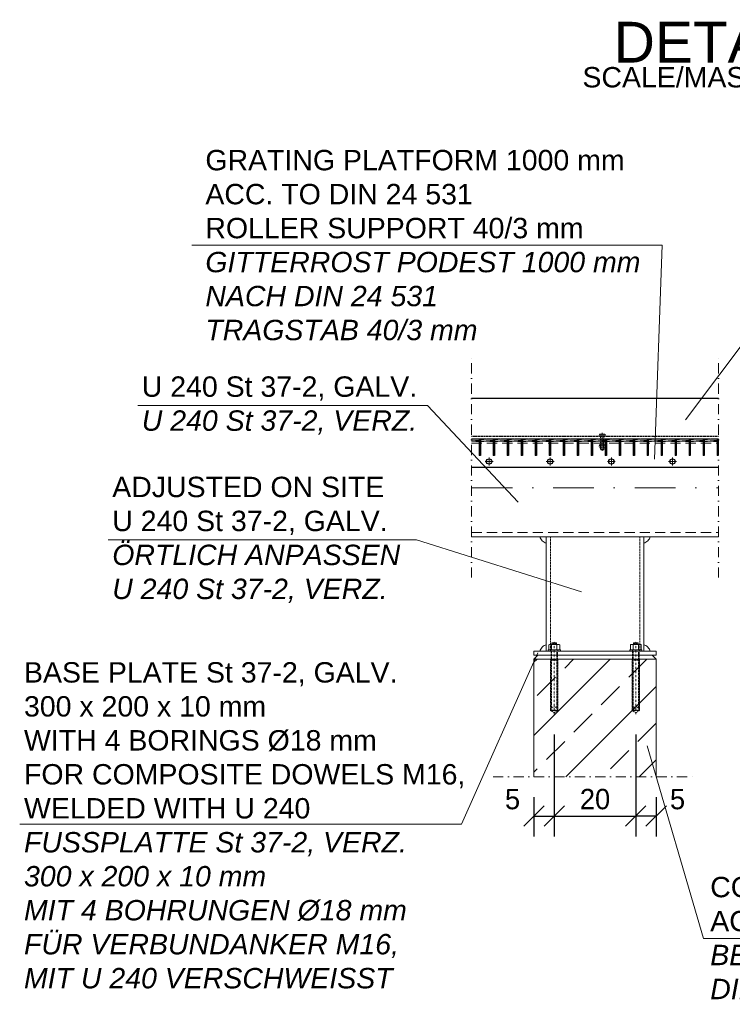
# Model space of a CAD drawing. Header units: millimetres. Extents: x -6178 to 18141, y -8419 to 8560.
# Tile 15 of 256: x -1560 to 188, y -8419 to -6003. Entities that reach past the tile are written whole.
import ezdxf

# ---------------------------------------------------------------- set-up
doc = ezdxf.new("R2010")
doc.units = ezdxf.units.MM
for name, pattern in [('DASHDOT', [1, 0.5, -0.25, 0, -0.25]), ('HIDDEN', [0.375, 0.25, -0.125]), ('STRICHPUNKT', [25.4, 12.7, -6.35, 0, -6.35])]:
    doc.linetypes.add(name, pattern=pattern)
for name, color, linetype, lineweight in [('Bemaßung', 7, 'Continuous', 9), ('Betonfundamente', 7, 'Continuous', 18), ('Dübel', 7, 'Continuous', 9), ('Geländer', 7, 'Continuous', 25), ('Mutter M12', 7, 'Continuous', 9), ('Mutter M16', 7, 'Continuous', 9), ('Schraffur Stahl', 7, 'Continuous', 5), ('Schrauben M12', 7, 'Continuous', 9), ('Stufen&Podest', 7, 'Continuous', 9), ('Tragegurt', 7, 'Continuous', 20)]:
    doc.layers.add(name, color=color, linetype=linetype, lineweight=lineweight)
for name, color, linetype in [('Beschriftung', 7, 'Continuous'), ('POL_Bema', 7, 'Continuous'), ('Text', 7, 'Continuous')]:
    doc.layers.add(name, color=color, linetype=linetype)
doc.styles.add('Arial_Standard', font='arial.ttf')
doc.styles.add('LBB3.5M1000', font='isocp.shx', dxfattribs={"height": 3.5})
doc.dimstyles.new('DIN', dxfattribs={"dimtxt": 2.5, "dimasz": 2.5, "dimexe": 1.25, "dimexo": 0.625, "dimtad": 1, "dimtih": 1, "dimdec": 4, "dimdsep": 46, "dimlunit": 6, "dimtxsty": 'Standard', "dimcen": 2.5, "dimadec": 0, "dimazin": 0, "dimtfac": 1, "dimtdec": 4, "dimtmove": 0, "dimatfit": 3, "dimfxl": 0, "dimtvp": 1, "dimtolj": 1, "dimtzin": 0, "dimarcsym": 0})

# ---------------------------------------------------------------- blocks, each defined once
blk = doc.blocks.new('_Oblique')
at = {"layer": 'POL_Bema', "color": 0, "lineweight": -2}
blk.add_line((-0.5, -0.5), (0.5, 0.5), dxfattribs=at)
blk = doc.blocks.new('*D81')
at = {"layer": 'Bemaßung', "color": 0, "lineweight": -2}
for p, q in [((-49, -7757.1), (-49, -8007.2)), ((1, -7910.4), (1, -8007.2)), ((1, -7957.2), (-49, -7957.2))]:
    blk.add_line(p, q, dxfattribs=at)
at = {"layer": 'DEFPOINTS', "color": 0}
for p in [(-49, -7707.1), (1, -7860.4), (-49, -7957.2)]:
    blk.add_point(p, dxfattribs=at)
at = {"layer": 'Bemaßung', "color": 0, "lineweight": -2, "xscale": 50, "yscale": 50, "zscale": 50, "rotation": 180}
blk.add_blockref('_Oblique', (-49, -7957.2), dxfattribs=at)
at = {"layer": 'Bemaßung', "color": 0, "lineweight": -2, "xscale": 50, "yscale": 50, "zscale": 50}
blk.add_blockref('_Oblique', (1, -7957.2), dxfattribs=at)
at = {"layer": 'Bemaßung', "color": 0, "insert": (53.4, -7915.7), "char_height": 50, "attachment_point": 5}
blk.add_mtext('\\A1;5', dxfattribs=at)
blk = doc.blocks.new('*D82')
at = {"layer": 'Bemaßung', "color": 0, "lineweight": -2}
for p, q in [((-249, -7757.1), (-249, -8007.2)), ((-299, -7910.4), (-299, -8007.2)), ((-299, -7957.2), (-249, -7957.2))]:
    blk.add_line(p, q, dxfattribs=at)
at = {"layer": 'DEFPOINTS', "color": 0}
for p in [(-249, -7707.1), (-299, -7860.4), (-249, -7957.2)]:
    blk.add_point(p, dxfattribs=at)
at = {"layer": 'Bemaßung', "color": 0, "lineweight": -2, "xscale": 50, "yscale": 50, "zscale": 50, "rotation": 180}
blk.add_blockref('_Oblique', (-299, -7957.2), dxfattribs=at)
at = {"layer": 'Bemaßung', "color": 0, "lineweight": -2, "xscale": 50, "yscale": 50, "zscale": 50}
blk.add_blockref('_Oblique', (-249, -7957.2), dxfattribs=at)
at = {"layer": 'Bemaßung', "color": 0, "insert": (-351.3, -7915.7), "char_height": 50, "attachment_point": 5}
blk.add_mtext('\\A1;5', dxfattribs=at)
blk = doc.blocks.new('*D83')
at = {"layer": 'Bemaßung', "color": 0, "lineweight": -2}
for p, q in [((-249, -7910.4), (-249, -8007.2)), ((-49, -7910.4), (-49, -8007.2)), ((-249, -7957.2), (-49, -7957.2))]:
    blk.add_line(p, q, dxfattribs=at)
at = {"layer": 'DEFPOINTS', "color": 0}
for p in [(-249, -7860.4), (-49, -7860.4), (-49, -7957.2)]:
    blk.add_point(p, dxfattribs=at)
at = {"layer": 'Bemaßung', "color": 0, "lineweight": -2, "xscale": 50, "yscale": 50, "zscale": 50, "rotation": 180}
blk.add_blockref('_Oblique', (-249, -7957.2), dxfattribs=at)
at = {"layer": 'Bemaßung', "color": 0, "lineweight": -2, "xscale": 50, "yscale": 50, "zscale": 50}
blk.add_blockref('_Oblique', (-49, -7957.2), dxfattribs=at)
at = {"layer": 'Bemaßung', "color": 0, "insert": (-149, -7915.7), "char_height": 50, "attachment_point": 5}
blk.add_mtext('\\A1;20', dxfattribs=at)

msp = doc.modelspace()

# ---------------------------------------------------------------- hatches: boundary and pattern name
at = {"layer": 'Betonfundamente', "lineweight": 9}
h = msp.add_hatch(dxfattribs=at)
h.set_pattern_fill('ANSI33', color=256, scale=20, style=0)
h.set_pattern_definition([(45, (-125767.5, -7145.23), (-89.80256, 89.80256), []), (45, (-125677.7, -7145.23), (-89.80256, 89.80256), [63.5, -31.75])])
h.paths.add_polyline_path([(-298.96878, -7860.44627), (1.03122, -7860.44627), (1.03122, -7572.14279), (-298.96878, -7572.14279)])
at = {"layer": 'Schraffur Stahl'}
h = msp.add_hatch(dxfattribs=at)
h.set_pattern_fill('ANSI31', color=256, angle=180, style=0)
h.set_pattern_definition([(225, (-14938903.854, 2485264.4366), (2.2450640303, -2.2450640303), [])])
h.paths.add_polyline_path([(-429.86878, -7032.14279), (-429.86878, -7072.14279), (-432.86878, -7072.14279), (-432.86878, -7032.14279)], flags=0)
h = msp.add_hatch(dxfattribs=at)
h.set_pattern_fill('ANSI31', color=256, angle=180, style=0)
h.set_pattern_definition([(225, (-14938938.154, 2485264.4366), (2.2450640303, -2.2450640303), [])])
h.paths.add_polyline_path([(-395.56878, -7032.14279), (-395.56878, -7072.14279), (-398.56878, -7072.14279), (-398.56878, -7032.14279)], flags=0)
h = msp.add_hatch(dxfattribs=at)
h.set_pattern_fill('ANSI31', color=256, angle=180, style=0)
h.set_pattern_definition([(225, (-14938972.454, 2485264.4366), (2.2450640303, -2.2450640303), [])])
h.paths.add_polyline_path([(-361.26878, -7032.14279), (-361.26878, -7072.14279), (-364.26878, -7072.14279), (-364.26878, -7032.14279)], flags=0)
h = msp.add_hatch(dxfattribs=at)
h.set_pattern_fill('ANSI31', color=256, angle=180, style=0)
h.set_pattern_definition([(225, (-14939006.754, 2485264.4366), (2.2450640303, -2.2450640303), [])])
h.paths.add_polyline_path([(-326.96878, -7032.14279), (-326.96878, -7072.14279), (-329.96878, -7072.14279), (-329.96878, -7032.14279)], flags=0)
h = msp.add_hatch(dxfattribs=at)
h.set_pattern_fill('ANSI31', color=256, angle=180, style=0)
h.set_pattern_definition([(225, (-14939041.054, 2485264.4366), (2.2450640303, -2.2450640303), [])])
h.paths.add_polyline_path([(-292.66878, -7032.14279), (-292.66878, -7072.14279), (-295.66878, -7072.14279), (-295.66878, -7032.14279)], flags=0)
h = msp.add_hatch(dxfattribs=at)
h.set_pattern_fill('ANSI31', color=256, angle=180, style=0)
h.set_pattern_definition([(225, (-14939075.354, 2485264.4366), (2.2450640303, -2.2450640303), [])])
h.paths.add_polyline_path([(-258.36878, -7032.14279), (-258.36878, -7072.14279), (-261.36878, -7072.14279), (-261.36878, -7032.14279)], flags=0)
h = msp.add_hatch(dxfattribs=at)
h.set_pattern_fill('ANSI31', color=256, angle=180, style=0)
h.set_pattern_definition([(225, (-14939109.654, 2485264.4366), (2.2450640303, -2.2450640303), [])])
h.paths.add_polyline_path([(-224.06878, -7032.14279), (-224.06878, -7072.14279), (-227.06878, -7072.14279), (-227.06878, -7032.14279)], flags=0)
h = msp.add_hatch(dxfattribs=at)
h.set_pattern_fill('ANSI31', color=256, angle=180, style=0)
h.set_pattern_definition([(225, (-14939143.954, 2485264.4366), (2.2450640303, -2.2450640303), [])])
h.paths.add_polyline_path([(-189.76878, -7032.14279), (-189.76878, -7072.14279), (-192.76878, -7072.14279), (-192.76878, -7032.14279)], flags=0)
h = msp.add_hatch(dxfattribs=at)
h.set_pattern_fill('ANSI31', color=256, angle=180, style=0)
h.set_pattern_definition([(225, (-14939178.254, 2485264.4366), (2.2450640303, -2.2450640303), [])])
h.paths.add_polyline_path([(-155.46878, -7032.14279), (-155.46878, -7072.14279), (-158.46878, -7072.14279), (-158.46878, -7032.14279)], flags=0)
h = msp.add_hatch(dxfattribs=at)
h.set_pattern_fill('ANSI31', color=256, angle=180, style=0)
h.set_pattern_definition([(225, (-14939212.554, 2485264.4366), (2.2450640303, -2.2450640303), [])])
h.paths.add_polyline_path([(-121.16878, -7032.14279), (-121.16878, -7072.14279), (-124.16878, -7072.14279), (-124.16878, -7032.14279)], flags=0)
h = msp.add_hatch(dxfattribs=at)
h.set_pattern_fill('ANSI31', color=256, angle=180, style=0)
h.set_pattern_definition([(225, (-14939246.854, 2485264.4366), (2.2450640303, -2.2450640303), [])])
h.paths.add_polyline_path([(-86.86878, -7032.14279), (-86.86878, -7072.14279), (-89.86878, -7072.14279), (-89.86878, -7032.14279)], flags=0)
h = msp.add_hatch(dxfattribs=at)
h.set_pattern_fill('ANSI31', color=256, angle=180, style=0)
h.set_pattern_definition([(225, (-14939281.154, 2485264.4366), (2.2450640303, -2.2450640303), [])])
h.paths.add_polyline_path([(-52.56878, -7032.14279), (-52.56878, -7072.14279), (-55.56878, -7072.14279), (-55.56878, -7032.14279)], flags=0)
h = msp.add_hatch(dxfattribs=at)
h.set_pattern_fill('ANSI31', color=256, angle=180, style=0)
h.set_pattern_definition([(225, (-14939315.454, 2485264.4366), (2.2450640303, -2.2450640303), [])])
h.paths.add_polyline_path([(-18.26878, -7032.14279), (-18.26878, -7072.14279), (-21.26878, -7072.14279), (-21.26878, -7032.14279)], flags=0)
h = msp.add_hatch(dxfattribs=at)
h.set_pattern_fill('ANSI31', color=256, angle=180, style=0)
h.set_pattern_definition([(225, (-14939349.754, 2485264.4366), (2.2450640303, -2.2450640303), [])])
h.paths.add_polyline_path([(16.03122, -7032.14279), (16.03122, -7072.14279), (13.03122, -7072.14279), (13.03122, -7032.14279)], flags=0)
h = msp.add_hatch(dxfattribs=at)
h.set_pattern_fill('ANSI31', color=256, angle=180, style=0)
h.set_pattern_definition([(225, (-14939384.054, 2485264.4366), (2.2450640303, -2.2450640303), [])])
h.paths.add_polyline_path([(50.33122, -7032.14279), (50.33122, -7072.14279), (47.33122, -7072.14279), (47.33122, -7032.14279)], flags=0)
h = msp.add_hatch(dxfattribs=at)
h.set_pattern_fill('ANSI31', color=256, angle=180, style=0)
h.set_pattern_definition([(225, (-14939418.354, 2485264.4366), (2.2450640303, -2.2450640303), [])])
h.paths.add_polyline_path([(84.63122, -7032.14279), (84.63122, -7072.14279), (81.63122, -7072.14279), (81.63122, -7032.14279)], flags=0)
h = msp.add_hatch(dxfattribs=at)
h.set_pattern_fill('ANSI31', color=256, angle=180, style=0)
h.set_pattern_definition([(225, (-14939452.654, 2485264.4366), (2.2450640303, -2.2450640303), [])])
h.paths.add_polyline_path([(118.93122, -7032.14279), (118.93122, -7072.14279), (115.93122, -7072.14279), (115.93122, -7032.14279)], flags=0)
h = msp.add_hatch(dxfattribs=at)
h.set_pattern_fill('ANSI31', color=256, angle=180, style=0)
h.set_pattern_definition([(225, (-14939486.954, 2485264.4366), (2.2450640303, -2.2450640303), [])])
h.paths.add_polyline_path([(153.23122, -7032.14279), (153.23122, -7072.14279), (150.23122, -7072.14279), (150.23122, -7032.14279)], flags=0)

# ---------------------------------------------------------------- linework, layer by layer
at = {"layer": 'Betonfundamente'}
for p, q in [((-298.96878, -7572.14279), (-298.96878, -7860.44627)), ((1.03122, -7572.14279), (-298.96878, -7572.14279)), ((1.03122, -7572.14279), (1.03122, -7860.44627))]:
    msp.add_line(p, q, dxfattribs=at)
at = {"layer": 'Dübel', "linetype": 'DASHDOT', "lineweight": 9, "ltscale": 50}
for p, q in [((-451.74647, -7372.14279), (-451.74647, -6832.14279)), ((153.80891, -7372.14279), (153.80891, -6832.14279)), ((-398.96878, -7860.44627), (101.03122, -7860.44627))]:
    msp.add_line(p, q, dxfattribs=at)
at = {"layer": 'Dübel', "linetype": 'DASHDOT', "lineweight": 9, "ltscale": 200}
msp.add_line((-451.74647, -7152.14279), (153.80891, -7152.14279), dxfattribs=at)
at = {"layer": 'Dübel', "linetype": 'Continuous'}
for p, q in [((-253.76878, -7532.14279), (-254.76878, -7533.14279)), ((-254.76878, -7533.14279), (-243.16878, -7533.14279)), ((-254.76878, -7533.14279), (-254.76878, -7536.14279)), ((-244.16878, -7532.14279), (-253.76878, -7532.14279)), ((-251.86878, -7533.14279), (-251.86878, -7536.14279)), ((-246.06878, -7536.14279), (-246.06878, -7533.14279)), ((-243.16878, -7533.14279), (-244.16878, -7532.14279)), ((-243.16878, -7536.14279), (-243.16878, -7533.14279)), ((-53.76878, -7532.14279), (-54.76878, -7533.14279)), ((-54.76878, -7533.14279), (-43.16878, -7533.14279)), ((-54.76878, -7533.14279), (-54.76878, -7536.14279)), ((-44.16878, -7532.14279), (-53.76878, -7532.14279)), ((-51.86878, -7533.14279), (-51.86878, -7536.14279)), ((-46.06878, -7536.14279), (-46.06878, -7533.14279)), ((-43.16878, -7533.14279), (-44.16878, -7532.14279)), ((-43.16878, -7536.14279), (-43.16878, -7533.14279))]:
    msp.add_line(p, q, dxfattribs=at)
at = {"layer": 'Dübel', "linetype": 'DASHDOT', "ltscale": 10}
for p, q in [((-248.96878, -7707.14279), (-248.96878, -7526.14279)), ((-48.96878, -7707.14279), (-48.96878, -7526.14279))]:
    msp.add_line(p, q, dxfattribs=at)
at = {"layer": 'Dübel', "linetype": 'HIDDEN', "ltscale": 10}
for p, q in [((-256.96878, -7552.14279), (-256.96878, -7572.14279)), ((-255.44878, -7552.14279), (-255.44878, -7572.14279)), ((-242.48878, -7572.14279), (-242.48878, -7552.14279)), ((-240.96878, -7572.14279), (-240.96878, -7552.14279)), ((-56.96878, -7552.14279), (-56.96878, -7572.14279)), ((-55.44878, -7552.14279), (-55.44878, -7572.14279)), ((-42.48878, -7572.14279), (-42.48878, -7552.14279)), ((-40.96878, -7572.14279), (-40.96878, -7552.14279)), ((-239.96878, -7572.14279), (-257.96878, -7572.14279)), ((-257.96878, -7572.14279), (-257.96878, -7698.14279)), ((-256.96878, -7572.14279), (-248.96878, -7572.14279)), ((-256.96878, -7697.14279), (-256.96878, -7574.64279)), ((-256.96878, -7574.64279), (-240.96878, -7574.64279)), ((-256.96878, -7574.64279), (-240.96878, -7574.64279)), ((-241.26878, -7572.14279), (-256.66878, -7572.14279)), ((-256.66878, -7572.14279), (-256.66878, -7574.64279)), ((-255.44878, -7574.64279), (-255.44878, -7692.45135)), ((-248.96878, -7572.14279), (-240.96878, -7572.14279)), ((-242.48878, -7574.64279), (-242.48878, -7692.45135)), ((-241.26878, -7574.64279), (-241.26878, -7572.14279)), ((-240.96878, -7574.64279), (-240.96878, -7697.14279)), ((-239.96878, -7698.14279), (-239.96878, -7572.14279)), ((-39.96878, -7572.14279), (-57.96878, -7572.14279)), ((-57.96878, -7572.14279), (-57.96878, -7698.14279)), ((-56.96878, -7572.14279), (-48.96878, -7572.14279)), ((-56.96878, -7697.14279), (-56.96878, -7574.64279)), ((-56.96878, -7574.64279), (-40.96878, -7574.64279)), ((-56.96878, -7574.64279), (-40.96878, -7574.64279)), ((-41.26878, -7572.14279), (-56.66878, -7572.14279)), ((-56.66878, -7572.14279), (-56.66878, -7574.64279)), ((-55.44878, -7574.64279), (-55.44878, -7692.45135)), ((-48.96878, -7572.14279), (-40.96878, -7572.14279)), ((-42.48878, -7574.64279), (-42.48878, -7692.45135)), ((-41.26878, -7574.64279), (-41.26878, -7572.14279)), ((-40.96878, -7574.64279), (-40.96878, -7697.14279)), ((-39.96878, -7698.14279), (-39.96878, -7572.14279)), ((-257.96878, -7698.14279), (-248.96878, -7703.55053)), ((-257.96878, -7698.14279), (-239.96878, -7698.14279)), ((-240.96878, -7697.14279), (-256.96878, -7697.14279)), ((-248.96878, -7703.55053), (-239.96878, -7698.14279)), ((-57.96878, -7698.14279), (-48.96878, -7703.55053)), ((-57.96878, -7698.14279), (-39.96878, -7698.14279)), ((-40.96878, -7697.14279), (-56.96878, -7697.14279)), ((-48.96878, -7703.55053), (-39.96878, -7698.14279))]:
    msp.add_line(p, q, dxfattribs=at)
for centre in [(-248.96878, -7697.14283), (-48.96878, -7697.14283)]:
    msp.add_arc(centre, 8, 0.00028601, 179.99971399, dxfattribs=at)
at = {"layer": 'Geländer'}
msp.add_line((-451.74647, -6932.14279), (153.80891, -6932.14279), dxfattribs=at)
at = {"layer": 'Geländer', "linetype": 'HIDDEN', "ltscale": 10}
msp.add_line((-451.74647, -7025.14279), (153.80891, -7025.14279), dxfattribs=at)
at = {"layer": 'Mutter M12', "linetype": 'HIDDEN'}
for p, q in [((-138.55415, -7049.08475), (-138.55415, -7051.75086)), ((-136.88748, -7047.41808), (-136.56426, -7047.41808)), ((-136.88748, -7047.41808), (-125.59461, -7047.41808)), ((-134.8976, -7049.08475), (-134.8976, -7051.75086)), ((-127.58449, -7049.08475), (-127.58449, -7051.75086)), ((-125.59461, -7047.41808), (-125.91783, -7047.41808)), ((-123.92794, -7051.75086), (-123.92794, -7049.08475)), ((-136.88748, -7053.41753), (-136.56426, -7053.41753)), ((-136.88748, -7053.41753), (-125.59461, -7053.41753)), ((-125.59461, -7053.41753), (-125.91783, -7053.41753))]:
    msp.add_line(p, q, dxfattribs=at)
for centre, start, end in [((-136.88748, -7049.08475), 90, 180), ((-136.88748, -7051.75086), 180, 270), ((-136.56426, -7049.08475), 360, 90), ((-136.56426, -7051.75086), 270, 360), ((-133.23093, -7049.08475), 90, 180), ((-133.23093, -7051.75086), 180, 270), ((-129.25116, -7049.08475), 360, 90), ((-129.25116, -7051.75086), 270, 360), ((-125.91783, -7049.08475), 90, 180), ((-125.91783, -7051.75086), 180, 270), ((-125.59461, -7049.08475), 360, 90), ((-125.59461, -7051.75086), 270, 360)]:
    msp.add_arc(centre, 1.66667, start, end, dxfattribs=at)
at = {"layer": 'Mutter M16', "linetype": 'Continuous'}
for p, q in [((-260.96878, -7536.14279), (-262.34378, -7536.93664)), ((-236.96878, -7536.14279), (-260.96878, -7536.14279)), ((-235.59378, -7536.93664), (-236.96878, -7536.14279)), ((-60.96878, -7536.14279), (-62.34378, -7536.93664)), ((-36.96878, -7536.14279), (-60.96878, -7536.14279)), ((-35.59378, -7536.93664), (-36.96878, -7536.14279)), ((-263.96878, -7552.14279), (-263.96878, -7549.14279)), ((-263.96878, -7549.14279), (-260.96878, -7549.14279)), ((-233.96878, -7552.14279), (-263.96878, -7552.14279)), ((-262.34378, -7548.34893), (-262.34378, -7536.93664)), ((-260.96878, -7549.14279), (-262.34378, -7548.34893)), ((-236.96878, -7549.14279), (-260.96878, -7549.14279)), ((-257.46878, -7552.14279), (-257.46878, -7549.14279)), ((-255.65628, -7536.93664), (-255.65628, -7548.34893)), ((-242.28128, -7536.93664), (-242.28128, -7548.34893)), ((-240.46878, -7549.14279), (-240.46878, -7552.14279)), ((-235.59378, -7548.34893), (-236.96878, -7549.14279)), ((-236.96878, -7549.14279), (-233.96878, -7549.14279)), ((-235.59378, -7536.93664), (-235.59378, -7548.34893)), ((-233.96878, -7549.14279), (-233.96878, -7552.14279)), ((-63.96878, -7552.14279), (-63.96878, -7549.14279)), ((-63.96878, -7549.14279), (-60.96878, -7549.14279)), ((-33.96878, -7552.14279), (-63.96878, -7552.14279)), ((-62.34378, -7548.34893), (-62.34378, -7536.93664)), ((-60.96878, -7549.14279), (-62.34378, -7548.34893)), ((-36.96878, -7549.14279), (-60.96878, -7549.14279)), ((-57.46878, -7552.14279), (-57.46878, -7549.14279)), ((-55.65628, -7536.93664), (-55.65628, -7548.34893)), ((-42.28128, -7536.93664), (-42.28128, -7548.34893)), ((-40.46878, -7549.14279), (-40.46878, -7552.14279)), ((-35.59378, -7548.34893), (-36.96878, -7549.14279)), ((-36.96878, -7549.14279), (-33.96878, -7549.14279)), ((-35.59378, -7536.93664), (-35.59378, -7548.34893)), ((-33.96878, -7549.14279), (-33.96878, -7552.14279))]:
    msp.add_line(p, q, dxfattribs=at)
for centre, radius, start, end in [((-259.00003, -7543.58171), 7.43892, 63.288777, 116.711223), ((-248.96878, -7564.70768), 28.5649, 76.46047899, 103.53952101), ((-238.93753, -7543.58171), 7.43892, 63.288777, 116.711223), ((-59.00003, -7543.58171), 7.43892, 63.288777, 116.711223), ((-48.96878, -7564.70768), 28.5649, 76.46047899, 103.53952101), ((-38.93753, -7543.58171), 7.43892, 63.288777, 116.711223), ((-259.00003, -7541.70387), 7.43892, 243.288777, 296.711223), ((-248.96878, -7520.57789), 28.5649, 256.46047899, 283.53952101), ((-238.93753, -7541.70387), 7.43892, 243.288777, 296.711223), ((-59.00003, -7541.70387), 7.43892, 243.288777, 296.711223), ((-48.96878, -7520.57789), 28.5649, 256.46047899, 283.53952101), ((-38.93753, -7541.70387), 7.43892, 243.288777, 296.711223)]:
    msp.add_arc(centre, radius, start, end, dxfattribs=at)
at = {"layer": 'Schrauben M12', "linetype": 'HIDDEN'}
for p, q in [((-138.55415, -7021.47612), (-138.55415, -7025.14279)), ((-136.04105, -7025.14279), (-138.55415, -7025.14279)), ((-136.88748, -7019.80945), (-136.56426, -7019.80945)), ((-125.59461, -7019.80945), (-136.88748, -7019.80945)), ((-136.04105, -7025.14279), (-123.92794, -7025.14279)), ((-135.24105, -7025.94279), (-135.24105, -7057.75928)), ((-134.8976, -7021.47612), (-134.8976, -7025.14279)), ((-133.23093, -7019.80945), (-129.25116, -7019.80945)), ((-127.58449, -7021.47612), (-127.58449, -7025.14279)), ((-127.24105, -7025.94279), (-127.24105, -7057.75928)), ((-125.59461, -7019.80945), (-125.91783, -7019.80945)), ((-123.92794, -7021.47612), (-123.92794, -7025.14279)), ((-127.24105, -7032.14279), (-135.24105, -7032.14279)), ((-134.57438, -7058.42595), (-135.24105, -7057.75928)), ((-127.90771, -7058.42595), (-134.57438, -7058.42595)), ((-127.24105, -7057.75928), (-127.90771, -7058.42595))]:
    msp.add_line(p, q, dxfattribs=at)
at = {"layer": 'Schrauben M12', "linetype": 'STRICHPUNKT', "lineweight": 9, "ltscale": 10}
msp.add_line((-131.24105, -7061.01162), (-131.24105, -7016.90162), dxfattribs=at)
at = {"layer": 'Schrauben M12', "linetype": 'HIDDEN', "lineweight": 9}
for p, q in [((-124.01143, -7046.36681), (-138.47066, -7046.36681)), ((-138.47066, -7047.03348), (-138.47066, -7046.36681)), ((-124.01143, -7047.03348), (-138.47066, -7047.03348)), ((-138.47066, -7047.03348), (-138.00959, -7047.41808)), ((-124.4725, -7047.41808), (-138.00959, -7047.41808)), ((-134.57438, -7032.14279), (-135.24105, -7031.47612)), ((-134.57438, -7032.14279), (-134.57438, -7058.42595)), ((-127.90771, -7032.14279), (-127.24105, -7031.47612)), ((-127.90771, -7032.14279), (-127.90771, -7058.42595)), ((-124.01143, -7047.03348), (-124.4725, -7047.41808)), ((-124.01143, -7047.03348), (-124.01143, -7046.36681)), ((-127.24105, -7057.75928), (-135.24105, -7057.75928))]:
    msp.add_line(p, q, dxfattribs=at)
at = {"layer": 'Schrauben M12', "linetype": 'HIDDEN'}
for centre, radius, start, end in [((-136.88748, -7021.47612), 1.66667, 90, 180), ((-136.56426, -7021.47612), 1.66667, 360, 90), ((-136.04105, -7025.94279), 0.8, 360, 90), ((-133.23093, -7021.47612), 1.66667, 90, 180), ((-129.25116, -7021.47612), 1.66667, 360, 90), ((-125.91783, -7021.47612), 1.66667, 90, 180), ((-126.44105, -7025.94279), 0.8, 90, 180), ((-125.59461, -7021.47612), 1.66667, 360, 90)]:
    msp.add_arc(centre, radius, start, end, dxfattribs=at)
at = {"layer": 'Stufen&Podest', "lineweight": 30}
for p, q in [((-432.86878, -7032.14279), (-432.86878, -7072.14279)), ((-429.86878, -7032.14279), (-432.86878, -7032.14279)), ((-429.86878, -7032.14279), (-429.86878, -7072.14279)), ((-398.56878, -7032.14279), (-398.56878, -7072.14279)), ((-395.56878, -7032.14279), (-398.56878, -7032.14279)), ((-395.56878, -7032.14279), (-395.56878, -7072.14279)), ((-364.26878, -7032.14279), (-364.26878, -7072.14279)), ((-361.26878, -7032.14279), (-364.26878, -7032.14279)), ((-361.26878, -7032.14279), (-361.26878, -7072.14279)), ((-329.96878, -7032.14279), (-329.96878, -7072.14279)), ((-326.96878, -7032.14279), (-329.96878, -7032.14279)), ((-326.96878, -7032.14279), (-326.96878, -7072.14279)), ((-295.66878, -7032.14279), (-295.66878, -7072.14279)), ((-292.66878, -7032.14279), (-295.66878, -7032.14279)), ((-292.66878, -7032.14279), (-292.66878, -7072.14279)), ((-261.36878, -7032.14279), (-261.36878, -7072.14279)), ((-258.36878, -7032.14279), (-261.36878, -7032.14279)), ((-258.36878, -7032.14279), (-258.36878, -7072.14279)), ((-227.06878, -7032.14279), (-227.06878, -7072.14279)), ((-224.06878, -7032.14279), (-227.06878, -7032.14279)), ((-224.06878, -7032.14279), (-224.06878, -7072.14279)), ((-192.76878, -7032.14279), (-192.76878, -7072.14279)), ((-189.76878, -7032.14279), (-192.76878, -7032.14279)), ((-189.76878, -7032.14279), (-189.76878, -7072.14279)), ((-158.46878, -7032.14279), (-158.46878, -7072.14279)), ((-155.46878, -7032.14279), (-158.46878, -7032.14279)), ((-155.46878, -7032.14279), (-155.46878, -7072.14279)), ((-124.16878, -7032.14279), (-124.16878, -7072.14279)), ((-121.16878, -7032.14279), (-124.16878, -7032.14279)), ((-121.16878, -7032.14279), (-121.16878, -7072.14279)), ((-89.86878, -7032.14279), (-89.86878, -7072.14279)), ((-86.86878, -7032.14279), (-89.86878, -7032.14279)), ((-86.86878, -7032.14279), (-86.86878, -7072.14279)), ((-55.56878, -7032.14279), (-55.56878, -7072.14279)), ((-52.56878, -7032.14279), (-55.56878, -7032.14279)), ((-52.56878, -7032.14279), (-52.56878, -7072.14279)), ((-21.26878, -7032.14279), (-21.26878, -7072.14279)), ((-18.26878, -7032.14279), (-21.26878, -7032.14279)), ((-18.26878, -7032.14279), (-18.26878, -7072.14279)), ((13.03122, -7032.14279), (13.03122, -7072.14279)), ((16.03122, -7032.14279), (13.03122, -7032.14279)), ((16.03122, -7032.14279), (16.03122, -7072.14279)), ((47.33122, -7032.14279), (47.33122, -7072.14279)), ((50.33122, -7032.14279), (47.33122, -7032.14279)), ((50.33122, -7032.14279), (50.33122, -7072.14279)), ((81.63122, -7032.14279), (81.63122, -7072.14279)), ((84.63122, -7032.14279), (81.63122, -7032.14279)), ((84.63122, -7032.14279), (84.63122, -7072.14279)), ((115.93122, -7032.14279), (115.93122, -7072.14279)), ((118.93122, -7032.14279), (115.93122, -7032.14279)), ((118.93122, -7032.14279), (118.93122, -7072.14279)), ((150.23122, -7032.14279), (150.23122, -7072.14279)), ((153.23122, -7032.14279), (150.23122, -7032.14279)), ((153.23122, -7032.14279), (153.23122, -7072.14279)), ((-429.86878, -7072.14279), (-432.86878, -7072.14279)), ((-395.56878, -7072.14279), (-398.56878, -7072.14279)), ((-361.26878, -7072.14279), (-364.26878, -7072.14279)), ((-326.96878, -7072.14279), (-329.96878, -7072.14279)), ((-292.66878, -7072.14279), (-295.66878, -7072.14279)), ((-258.36878, -7072.14279), (-261.36878, -7072.14279)), ((-224.06878, -7072.14279), (-227.06878, -7072.14279)), ((-189.76878, -7072.14279), (-192.76878, -7072.14279)), ((-155.46878, -7072.14279), (-158.46878, -7072.14279)), ((-121.16878, -7072.14279), (-124.16878, -7072.14279)), ((-86.86878, -7072.14279), (-89.86878, -7072.14279)), ((-52.56878, -7072.14279), (-55.56878, -7072.14279)), ((-18.26878, -7072.14279), (-21.26878, -7072.14279)), ((16.03122, -7072.14279), (13.03122, -7072.14279)), ((50.33122, -7072.14279), (47.33122, -7072.14279)), ((84.63122, -7072.14279), (81.63122, -7072.14279)), ((118.93122, -7072.14279), (115.93122, -7072.14279)), ((153.23122, -7072.14279), (150.23122, -7072.14279)), ((153.80891, -7102.14279), (-451.74647, -7102.14279))]:
    msp.add_line(p, q, dxfattribs=at)
at = {"layer": 'Stufen&Podest', "linetype": 'STRICHPUNKT', "lineweight": 9, "ltscale": 10}
for p, q in [((-418.68487, -7087.14279), (-399.25269, -7087.14279)), ((-408.96878, -7096.85888), (-408.96878, -7077.4267)), ((-268.68487, -7087.14279), (-249.25269, -7087.14279)), ((-258.96878, -7096.85888), (-258.96878, -7077.4267)), ((-118.68487, -7087.14279), (-99.25269, -7087.14279)), ((-108.96878, -7096.85888), (-108.96878, -7077.4267)), ((31.31513, -7087.14279), (50.74731, -7087.14279)), ((41.03122, -7096.85888), (41.03122, -7077.4267))]:
    msp.add_line(p, q, dxfattribs=at)
at = {"layer": 'Stufen&Podest', "lineweight": 30}
for centre in [(-408.96878, -7087.14279), (-258.96878, -7087.14279), (-108.96878, -7087.14279), (41.03122, -7087.14279)]:
    msp.add_circle(centre, 6.5, dxfattribs=at)
for centre, start, end in [((-435.16978, -7237.12105), 89.35684827, 94.63830934), ((-464.86778, -7237.13277), 85.8686289, 86.33003718), ((-464.86778, -6832.17625), 273.66996258, 278.98056321), ((-435.16978, -6832.16452), 265.86862909, 270.64315173), ((-400.86978, -7237.12105), 89.35684827, 98.1326063), ((-430.56778, -7237.13277), 85.86862889, 89.80462661), ((-430.56778, -6832.17625), 270.19537315, 278.98056321), ((-400.86978, -6832.16452), 265.86862905, 270.64315173), ((-366.56978, -7237.12105), 89.35684827, 98.13260629), ((-396.26778, -7237.13277), 85.8686289, 89.80462661), ((-396.26778, -6832.17625), 270.19537315, 278.98056321), ((-366.56978, -6832.16452), 265.86862909, 270.64315173), ((-332.26978, -7237.12105), 89.35684827, 98.1326063), ((-361.96778, -7237.13277), 85.86862889, 89.80462661), ((-361.96778, -6832.17625), 270.19537315, 278.98056321), ((-332.26978, -6832.16452), 265.86862905, 270.64315173), ((-297.96978, -7237.12105), 89.35684827, 98.13260629), ((-327.66778, -7237.13277), 85.8686289, 89.80462661), ((-327.66778, -6832.17625), 270.19537315, 278.98056321), ((-297.96978, -6832.16452), 265.86862909, 270.64315173), ((-263.66978, -7237.12105), 89.35684827, 98.1326063), ((-293.36778, -7237.13277), 85.86862889, 89.80462661), ((-293.36778, -6832.17625), 270.19537315, 278.98056321), ((-263.66978, -6832.16452), 265.86862905, 270.64315173), ((-229.36978, -7237.12105), 89.35684827, 98.13260629), ((-259.06778, -7237.13277), 85.8686289, 89.80462661), ((-259.06778, -6832.17625), 270.19537315, 278.98056321), ((-229.36978, -6832.16452), 265.86862909, 270.64315173), ((-195.06978, -7237.12105), 89.35684827, 98.1326063), ((-224.76778, -7237.13277), 85.86862889, 89.80462661), ((-224.76778, -6832.17625), 270.19537315, 278.98056321), ((-195.06978, -6832.16452), 265.86862905, 270.64315173), ((-160.76978, -7237.12105), 89.35684827, 98.13260629), ((-190.46778, -7237.13277), 85.8686289, 89.80462661), ((-190.46778, -6832.17625), 270.19537315, 278.98056321), ((-160.76978, -6832.16452), 265.86862909, 270.64315173), ((-126.46978, -7237.12105), 89.35684827, 98.1326063), ((-156.16778, -7237.13277), 85.86862889, 89.80462661), ((-156.16778, -6832.17625), 270.19537315, 278.98056321), ((-126.46978, -6832.16452), 265.86862905, 270.64315173), ((-92.16978, -7237.12105), 89.35684827, 98.13260629), ((-121.86778, -7237.13277), 85.8686289, 89.80462661), ((-121.86778, -6832.17625), 270.19537315, 278.98056321), ((-92.16978, -6832.16452), 265.86862909, 270.64315173), ((-57.86978, -7237.12105), 89.35684827, 98.1326063), ((-87.56778, -7237.13277), 85.86862889, 89.80462661), ((-87.56778, -6832.17625), 270.19537315, 278.98056321), ((-57.86978, -6832.16452), 265.86862905, 270.64315173), ((-23.56978, -7237.12105), 89.35684827, 98.13260629), ((-53.26778, -7237.13277), 85.8686289, 89.80462661), ((-53.26778, -6832.17625), 270.19537315, 278.98056321), ((-23.56978, -6832.16452), 265.86862909, 270.64315173), ((10.73022, -7237.12105), 89.35684827, 98.1326063), ((-18.96778, -7237.13277), 85.86862889, 89.80462661), ((-18.96778, -6832.17625), 270.19537315, 278.98056321), ((10.73022, -6832.16452), 265.86862905, 270.64315173), ((45.03022, -7237.12105), 89.35684827, 98.13260629), ((15.33222, -7237.13277), 85.8686289, 89.80462661), ((15.33222, -6832.17625), 270.19537315, 278.98056321), ((45.03022, -6832.16452), 265.86862909, 270.64315173), ((79.33022, -7237.12105), 89.35684827, 98.1326063), ((49.63222, -7237.13277), 85.86862889, 89.80462661), ((49.63222, -6832.17625), 270.19537315, 278.98056321), ((79.33022, -6832.16452), 265.86862905, 270.64315173), ((113.63022, -7237.12105), 89.35684827, 98.13260629), ((83.93222, -7237.13277), 85.8686289, 89.80462661), ((83.93222, -6832.17625), 270.19537315, 278.98056321), ((113.63022, -6832.16452), 265.86862909, 270.64315173), ((147.93022, -7237.12105), 89.35684827, 98.1326063), ((118.23222, -7237.13277), 85.86862889, 89.80462661), ((118.23222, -6832.17625), 270.19537315, 278.98056321), ((147.93022, -6832.16452), 265.86862905, 270.64315173), ((152.53222, -7237.13277), 89.64315779, 89.80462661)]:
    msp.add_arc(centre, 204.99118, start, end, dxfattribs=at)
at = {"layer": 'Text', "lineweight": 9}
for p, q in [((521.89658, -6388.11977), (72.74291, -6984.80408)), ((15.76152, -6556.61335), (-1138.11005, -6556.61335)), ((15.76152, -6556.61335), (-3.50867, -7081.59913)), ((-560.13079, -6949.80013), (-1270.39773, -6949.79887)), ((-560.13079, -6949.80013), (-337.84258, -7187.19374)), ((-587.12671, -7279.30106), (-1342.83633, -7279.29981)), ((-587.12671, -7279.30106), (-182.40663, -7407.18252)), ((-476.45377, -7976.95848), (-289.06888, -7556.6212)), ((117.32451, -8257.70095), (-21.31751, -7784.99683)), ((-476.45377, -7976.95848), (-1560.21158, -7976.95723)), ((1614.02806, -8257.70095), (117.32451, -8257.70095))]:
    msp.add_line(p, q, dxfattribs=at)
at = {"layer": 'Tragegurt'}
for p, q in [((-451.74647, -7032.14279), (153.80891, -7032.14279)), ((-451.74647, -7272.14279), (153.80891, -7272.14279)), ((-268.96878, -7552.14279), (-268.96878, -7272.14279)), ((-28.96878, -7552.14279), (-28.96878, -7272.14279)), ((1.03122, -7552.14279), (-298.96878, -7552.14279)), ((-298.96878, -7562.14279), (-298.96878, -7552.14279)), ((1.03122, -7562.14279), (1.03122, -7552.14279)), ((1.03122, -7562.14279), (-298.96878, -7562.14279)), ((-288.96878, -7562.14279), (-298.96878, -7572.14279)), ((-8.96878, -7562.14279), (1.03122, -7572.14279))]:
    msp.add_line(p, q, dxfattribs=at)
at = {"layer": 'Tragegurt', "linetype": 'HIDDEN', "ltscale": 100}
for p, q in [((-451.74647, -7042.54279), (153.80891, -7042.54279)), ((-451.74647, -7261.74279), (153.80891, -7261.74279))]:
    msp.add_line(p, q, dxfattribs=at)
at = {"layer": 'Tragegurt', "linetype": 'HIDDEN', "ltscale": 10}
for p, q in [((-258.52198, -7552.14279), (-258.52198, -7272.14279)), ((-39.41558, -7552.14279), (-39.41558, -7272.14279))]:
    msp.add_line(p, q, dxfattribs=at)
at = {"layer": 'Tragegurt', "extrusion": (0, 0, -1)}
for centre, major_axis in [((-273.69077, -7276.86478), (9.89012, -9.89012)), ((-24.24679, -7276.86478), (9.89012, 9.89012)), ((-273.69077, -7547.4208), (-9.89012, -9.89012)), ((-24.24679, -7547.4208), (-9.89012, 9.89012))]:
    msp.add_ellipse(centre, major_axis=major_axis, ratio=0.4774453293, start_param=0.6799130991, end_param=2.4616795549, dxfattribs=at)

# ---------------------------------------------------------------- texts
at = {"layer": 'Beschriftung', "attachment_point": 1, "style": 'LBB3.5M1000'}
for s, insert, char_height, width in [('{\\fArial|b0|i0|c0|p34;\\H0.5x;\\W1.8952; \\W1;DETAIL "3"}', (-176.54116, -6008.56737), 200, 834.5667764), ('{\\fArial|b0|i0|c0|p34;\\W2.8512; \\W1;SCALE/MASSSTAB 1:10}', (-235.19141, -6119.4879), 50, 888.3914863)]:
    msp.add_mtext(s, dxfattribs=dict(at, insert=insert, char_height=char_height, width=width))
at = {"layer": 'Text', "char_height": 50, "attachment_point": 4, "style": 'Arial_Standard'}
for s, insert, width in [('GRATING PLATFORM 1000 mm\\PACC. TO DIN 24 531\\PROLLER SUPPORT 40/3 mm\\P{\\fArial|b0|i1|c0|p34;GITTERROST PODEST 1000 mm\\PNACH DIN 24 531\\PTRAGSTAB 40/3 mm}', (-1104.77639, -6556.61335), 1070.1226454), ('U 240 St 37-2, GALV.\\P{\\fArial|b0|i1|c0|p34;U 240 St 37-2, VERZ.}', (-1260.7723, -6949.80013), 1070.1226454), ('ADJUSTED ON SITE\\PU 240 St 37-2, GALV.\\P{\\fArial|b0|i1|c0|p34;ÖRTLICH ANPASSEN\\PU 240 St 37-2, VERZ.}', (-1333.2109, -7279.30106), 1070.1226454), ('BASE PLATE St 37-2, GALV.\\P300 x 200 x 10 mm\\PWITH 4 BORINGS %%C18 mm\\PFOR COMPOSITE DOWELS M16, \\PWELDED WITH U 240\\P{\\fArial|b0|i1|c0|p34;FUSSPLATTE St 37-2, VERZ.\\P300 x 200 x 10 mm\\PMIT 4 BOHRUNGEN %%C18 mm\\PFÜR VERBUNDANKER M16,\\PMIT U 240 VERSCHWEISST}', (-1549.67155, -7979.95429), 1119.1706575), ('CONCRETE FUNDAMENT C 25/30\\PACC. TO DIN EN 206-1:2001/DIN 1045-2:2001\\P{\\fArial|b0|i1|c0|p34;BETONFUNDAMENT C 25/30\\PDIN EN 206-1:2001/DIN 1045-2:2001}', (133.57303, -8256.60294), 1493.0588407)]:
    msp.add_mtext(s, dxfattribs=dict(at, insert=insert, width=width))

# ---------------------------------------------------------------- dimensions: what is measured, and where the dimension line sits
at = {"layer": 'Bemaßung'}
dim = msp.add_linear_dim(base=(-248.96878, -7957.16532), p1=(-298.96878, -7860.44627), p2=(-248.96878, -7707.14279), angle=180, text='5', dimstyle='DIN', override={"dimscale": 100, "dimtxt": 0.5, "dimasz": 0.5, "dimexe": 0.5, "dimexo": 0.5, "dimgap": 0, "dimtih": 0, "dimdec": 2, "dimblk1": 'Oblique', "dimblk2": 'Oblique', "dimsah": 1, "dimtmove": 2}, dxfattribs=at)
dim.commit()
dim.dimension.update_dxf_attribs({"geometry": '*D82', "text_midpoint": (-351.29932, -7915.67489), "dimtype": 160})
for p1, p2, text, picture, middle in [((1.03122, -7860.44627), (-48.96878, -7707.14279), '5', '*D81', (53.36176, -7915.67489)), ((-248.96878, -7860.44627), (-48.96878, -7860.44627), '20', '*D83', (-148.96878, -7915.67489))]:
    dim = msp.add_linear_dim(base=(-48.96878, -7957.16532), p1=p1, p2=p2, text=text, dimstyle='DIN', override={"dimscale": 100, "dimtxt": 0.5, "dimasz": 0.5, "dimexe": 0.5, "dimexo": 0.5, "dimgap": 0, "dimtih": 0, "dimdec": 2, "dimblk1": 'Oblique', "dimblk2": 'Oblique', "dimsah": 1, "dimtmove": 2}, dxfattribs=at)
    dim.commit()
    dim.dimension.update_dxf_attribs({"geometry": picture, "text_midpoint": middle, "dimtype": 160})

doc.saveas('drawing.dxf')
